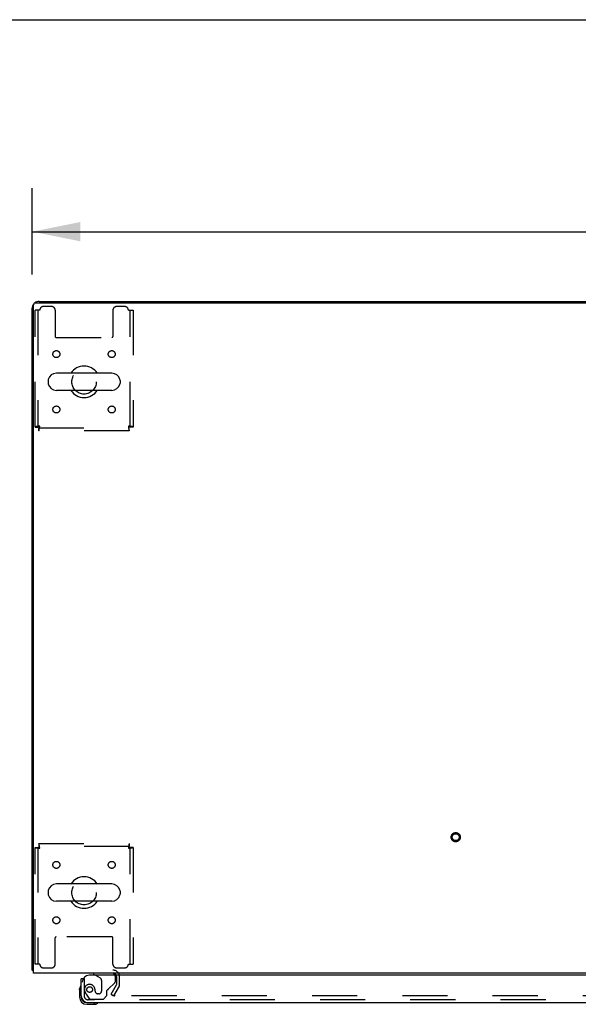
# Model space of a CAD drawing. Header units: inches. Extents: x 0 to 293, y 0 to 190.
# Tile 72 of 84: x 60 to 80, y 154 to 190. Entities that reach past the tile are written whole.
import ezdxf

# ---------------------------------------------------------------- set-up
doc = ezdxf.new("R2010")
doc.units = ezdxf.units.IN
doc.header["$LTSCALE"] = 16.12069
doc.header["$MEASUREMENT"] = 0
doc.linetypes.add('HIDDEN', pattern=[0.2, 0.1, -0.1])
doc.layers.get('0').update_dxf_attribs({"linetype": 'CONTINUOUS'})
for name, color, linetype in [('DEFAULT_2', 8, 'HIDDEN'), ('DIMENSIONS', 7, 'CONTINUOUS'), ('LEFTHAND_DOOR_ASSEMBLY', 7, 'CONTINUOUS')]:
    doc.layers.add(name, color=color, linetype=linetype)
doc.styles.get("Standard").update_dxf_attribs({"font": 'arial.ttf'})
doc.dimstyles.new('DIMSTYLE_1', dxfattribs={"dimtxt": 1.293103, "dimasz": 1.724138, "dimexe": 0.09, "dimexo": 0.07, "dimgap": 0.0375, "dimtad": 0, "dimtih": 1, "dimtoh": 1, "dimzin": 4, "dimdsep": 46, "dimtxsty": 'Standard', "dimblk": '_FILLED', "dimblk1": '_FILLED', "dimblk2": '_FILLED', "dimcen": 0.09, "dimadec": 3, "dimazin": 1, "dimtfac": 1, "dimtdec": 3, "dimtofl": 0, "dimtmove": 0, "dimatfit": 3, "dimldrblk": '_FILLED', "dimfxl": 0, "dimtolj": 1, "dimtzin": 4, "dimarcsym": 0})

# ---------------------------------------------------------------- blocks, each defined once
blk = doc.blocks.new('_FILLED')
at = {"color": 0, "linetype": 'ByBlock'}
blk.add_solid([(0, 0), (-1, 0.2), (-1, -0.2)], dxfattribs=at)
blk = doc.blocks.new('*D1')
at = {"layer": 'DIMENSIONS', "color": 2, "linetype": 'Continuous'}
for p, q in [((60.031, 180.552), (60.031, 183.631)), ((137.781, 180.552), (137.781, 183.631)), ((60.031, 182.08), (96, 182.08)), ((137.781, 182.08), (101.811, 182.08))]:
    blk.add_line(p, q, dxfattribs=at)
at = {"layer": 'DIMENSIONS', "color": 2, "linetype": 'Continuous', "xscale": 1.724137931, "yscale": 1.724137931, "zscale": 1.724137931, "rotation": 180}
blk.add_blockref('_FILLED', (60.031, 182.08), dxfattribs=at)
at = {"layer": 'DIMENSIONS', "color": 2, "linetype": 'Continuous', "xscale": 1.724137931, "yscale": 1.724137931, "zscale": 1.724137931}
blk.add_blockref('_FILLED', (137.781, 182.08), dxfattribs=at)
at = {"layer": 'DIMENSIONS', "color": 2, "linetype": 'Continuous', "insert": (98.906, 182.726), "char_height": 1.2931, "width": 4.51865, "attachment_point": 2, "line_spacing_factor": 0.9}
blk.add_mtext('77.75', dxfattribs=at)

msp = doc.modelspace()

# ---------------------------------------------------------------- linework, layer by layer
at = {"color": 7, "linetype": 'Continuous'}
for p, q in [((0, 189.655), (293.103, 189.655)), ((67.531, 179.591), (67.531, 179.539)), ((67.531, 179.591), (130.281, 179.591)), ((62.872, 177.022), (60.897, 177.022)), ((60.597, 176.76), (60.597, 176.672)), ((63.172, 176.76), (63.172, 176.672)), ((62.872, 176.41), (60.897, 176.41)), ((62.872, 158.772), (60.897, 158.772)), ((60.597, 158.51), (60.597, 158.422)), ((63.172, 158.51), (63.172, 158.422)), ((62.872, 158.16), (60.897, 158.16)), ((60.083, 155.695), (60.031, 155.695))]:
    msp.add_line(p, q, dxfattribs=at)
at = {"color": 3, "linetype": 'Continuous'}
for p, q in [((60.083, 155.591), (60.083, 179.479)), ((60.143, 179.539), (137.669, 179.539)), ((60.277, 179.591), (67.531, 179.591)), ((60.031, 155.695), (60.031, 179.345)), ((137.729, 155.591), (60.083, 155.591))]:
    msp.add_line(p, q, dxfattribs=at)
for points in [[(60.058, 155.681), (60.055, 155.682), (60.051, 155.682), (60.048, 155.683), (60.045, 155.684), (60.042, 155.685), (60.04, 155.686), (60.038, 155.687), (60.036, 155.688), (60.034, 155.689), (60.033, 155.69), (60.032, 155.691), (60.031, 155.692), (60.031, 155.694), (60.031, 155.695)], [(60.083, 155.675), (60.082, 155.675), (60.078, 155.677), (60.074, 155.678), (60.07, 155.679), (60.066, 155.679), (60.058, 155.681)]]:
    msp.add_lwpolyline(points, dxfattribs=at)
for centre, radius, start, end in [((60.277, 179.345), 0.246, 140.5601, 180), ((60.143, 179.479), 0.06, 90, 180), ((60.277, 179.345), 0.246, 90, 129.4399), ((60.277, 155.838), 0.246, 215.3368, 216.0831), ((62.909, 155.449), 0.142, 26.4666, 90)]:
    msp.add_arc(centre, radius, start, end, dxfattribs=at)
at = {"color": 7, "linetype": 'Continuous'}
for centre, radius, start, end in [((60.897, 176.716), 0.306, 90, 164.3697), ((61.885, 176.716), 0.562, 32.9567, 147.0433), ((62.872, 176.716), 0.306, 15.6303, 90), ((60.741, 176.76), 0.144, 164.3697, 180), ((60.741, 176.672), 0.144, 180, 195.6303), ((60.897, 176.716), 0.306, 195.6303, 270), ((62.872, 176.716), 0.306, 270, 344.3697), ((63.028, 176.76), 0.144, 0, 15.6303), ((63.028, 176.672), 0.144, 344.3697, 360), ((61.885, 176.716), 0.562, 212.956, 327.044), ((61.885, 158.466), 0.562, 32.9567, 147.0433), ((60.897, 158.466), 0.306, 90, 164.3697), ((62.872, 158.466), 0.306, 15.6303, 90), ((60.741, 158.51), 0.144, 164.3697, 180), ((60.741, 158.422), 0.144, 180, 195.6303), ((60.897, 158.466), 0.306, 195.6303, 270), ((62.872, 158.466), 0.306, 270, 344.3697), ((63.028, 158.51), 0.144, 0, 15.6303), ((63.028, 158.422), 0.144, 344.3697, 360), ((61.885, 158.466), 0.562, 212.956, 327.044)]:
    msp.add_arc(centre, radius, start, end, dxfattribs=at)
at = {"layer": 'DEFAULT_2', "color": 8, "linetype": 'HIDDEN'}
for p, q in [((60.135, 175.1), (60.135, 179.279)), ((60.302, 179.279), (60.135, 179.279)), ((60.239, 179.279), (60.239, 175.1)), ((60.728, 179.404), (60.427, 179.404)), ((60.853, 179.279), (60.853, 178.334)), ((62.916, 179.279), (62.916, 178.334)), ((63.343, 179.404), (63.041, 179.404)), ((63.468, 179.279), (63.635, 179.279)), ((63.531, 175.1), (63.531, 179.279)), ((63.635, 179.279), (63.635, 175.1)), ((60.883, 178.304), (62.886, 178.304)), ((60.135, 175.1), (60.239, 175.1)), ((60.269, 174.966), (60.269, 175.07)), ((60.269, 175.07), (63.501, 175.07)), ((63.501, 174.966), (60.269, 174.966)), ((63.468, 175.133), (63.472, 175.119)), ((63.501, 174.966), (63.501, 175.07)), ((63.635, 175.1), (63.531, 175.1)), ((60.135, 155.904), (60.135, 160.082)), ((60.135, 160.082), (60.239, 160.082)), ((60.239, 160.082), (60.239, 155.904)), ((60.269, 160.216), (60.269, 160.112)), ((60.269, 160.216), (63.501, 160.216)), ((63.501, 160.112), (60.269, 160.112)), ((63.501, 160.216), (63.501, 160.112)), ((63.531, 155.904), (63.531, 160.082)), ((63.635, 160.082), (63.531, 160.082)), ((63.635, 160.082), (63.635, 155.904)), ((60.302, 160.049), (60.297, 160.063)), ((63.468, 160.049), (63.482, 160.054)), ((60.853, 155.904), (60.853, 156.849)), ((62.886, 156.879), (60.883, 156.879)), ((62.916, 155.904), (62.916, 156.849)), ((60.302, 155.904), (60.135, 155.904)), ((63.468, 155.904), (63.635, 155.904)), ((60.427, 155.779), (60.728, 155.779)), ((63.041, 155.779), (63.343, 155.779)), ((62.851, 154.831), (63.047, 155.17)), ((63.052, 155.187), (63.052, 155.449)), ((63.156, 155.187), (63.156, 155.449)), ((62.851, 154.831), (62.941, 154.779)), ((63.137, 155.118), (62.941, 154.779)), ((97.437, 154.779), (62.987, 154.779))]:
    msp.add_line(p, q, dxfattribs=at)
for points in [[(60.302, 175.133), (60.283, 175.131), (60.264, 175.128), (60.246, 175.126), (60.229, 175.124), (60.213, 175.121), (60.197, 175.119), (60.184, 175.117), (60.171, 175.114), (60.16, 175.112), (60.151, 175.11), (60.144, 175.107), (60.139, 175.105), (60.136, 175.103), (60.135, 175.1)], [(60.302, 175.133), (60.295, 175.131), (60.288, 175.128), (60.281, 175.126), (60.274, 175.124), (60.268, 175.121), (60.262, 175.119), (60.257, 175.117), (60.252, 175.114), (60.248, 175.112), (60.245, 175.11), (60.242, 175.107), (60.24, 175.105), (60.239, 175.103), (60.239, 175.1)], [(60.269, 174.966), (60.271, 174.967), (60.273, 174.97), (60.276, 174.976), (60.278, 174.983), (60.28, 174.992), (60.283, 175.003), (60.285, 175.015), (60.287, 175.029), (60.29, 175.044), (60.292, 175.061), (60.295, 175.078), (60.297, 175.096), (60.299, 175.114), (60.302, 175.133)], [(60.269, 175.07), (60.271, 175.071), (60.273, 175.072), (60.276, 175.074), (60.278, 175.076), (60.28, 175.08), (60.283, 175.084), (60.285, 175.089), (60.287, 175.094), (60.29, 175.1), (60.292, 175.106), (60.295, 175.112), (60.297, 175.119), (60.302, 175.133)], [(63.531, 175.1), (63.53, 175.103), (63.529, 175.105), (63.527, 175.107), (63.524, 175.11), (63.521, 175.112), (63.517, 175.114), (63.512, 175.117), (63.507, 175.119), (63.501, 175.121), (63.495, 175.124), (63.488, 175.126), (63.482, 175.128), (63.468, 175.133)], [(63.468, 175.133), (63.47, 175.114), (63.472, 175.096), (63.475, 175.078), (63.477, 175.061), (63.479, 175.044), (63.482, 175.029), (63.484, 175.015), (63.486, 175.003), (63.489, 174.992), (63.491, 174.983), (63.494, 174.976), (63.496, 174.97), (63.498, 174.967), (63.501, 174.966)], [(63.635, 175.1), (63.634, 175.103), (63.63, 175.105), (63.625, 175.107), (63.618, 175.11), (63.609, 175.112), (63.598, 175.114), (63.586, 175.117), (63.572, 175.119), (63.556, 175.121), (63.54, 175.124), (63.523, 175.126), (63.505, 175.128), (63.486, 175.131), (63.468, 175.133)], [(63.472, 175.119), (63.475, 175.112), (63.477, 175.106), (63.479, 175.1), (63.482, 175.094), (63.484, 175.089), (63.486, 175.084), (63.489, 175.08), (63.491, 175.076), (63.494, 175.074), (63.496, 175.072), (63.498, 175.071), (63.501, 175.07)], [(60.135, 160.082), (60.136, 160.08), (60.139, 160.077), (60.144, 160.075), (60.151, 160.073), (60.16, 160.07), (60.171, 160.068), (60.184, 160.066), (60.197, 160.063), (60.213, 160.061), (60.229, 160.059), (60.246, 160.056), (60.264, 160.054), (60.283, 160.052), (60.302, 160.049)], [(60.239, 160.082), (60.239, 160.08), (60.24, 160.077), (60.242, 160.075), (60.245, 160.073), (60.248, 160.07), (60.252, 160.068), (60.257, 160.066), (60.262, 160.063), (60.268, 160.061), (60.274, 160.059), (60.281, 160.056), (60.288, 160.054), (60.302, 160.049)], [(60.302, 160.049), (60.299, 160.068), (60.297, 160.086), (60.295, 160.104), (60.292, 160.122), (60.29, 160.138), (60.287, 160.153), (60.285, 160.167), (60.283, 160.18), (60.28, 160.191), (60.278, 160.2), (60.276, 160.207), (60.273, 160.212), (60.271, 160.215), (60.269, 160.216)], [(60.297, 160.063), (60.295, 160.07), (60.292, 160.076), (60.29, 160.083), (60.287, 160.088), (60.285, 160.094), (60.283, 160.098), (60.28, 160.102), (60.278, 160.106), (60.276, 160.109), (60.273, 160.111), (60.271, 160.112), (60.269, 160.112)], [(63.501, 160.216), (63.498, 160.215), (63.496, 160.212), (63.494, 160.207), (63.491, 160.2), (63.489, 160.191), (63.486, 160.18), (63.484, 160.167), (63.482, 160.153), (63.479, 160.138), (63.477, 160.122), (63.475, 160.104), (63.472, 160.086), (63.47, 160.068), (63.468, 160.049)], [(63.501, 160.112), (63.498, 160.112), (63.496, 160.111), (63.494, 160.109), (63.491, 160.106), (63.489, 160.102), (63.486, 160.098), (63.484, 160.094), (63.482, 160.088), (63.479, 160.083), (63.477, 160.076), (63.475, 160.07), (63.472, 160.063), (63.468, 160.049)], [(63.468, 160.049), (63.486, 160.052), (63.505, 160.054), (63.523, 160.056), (63.54, 160.059), (63.556, 160.061), (63.572, 160.063), (63.586, 160.066), (63.598, 160.068), (63.609, 160.07), (63.618, 160.073), (63.625, 160.075), (63.63, 160.077), (63.634, 160.08), (63.635, 160.082)], [(63.482, 160.054), (63.488, 160.056), (63.495, 160.059), (63.501, 160.061), (63.507, 160.063), (63.512, 160.066), (63.517, 160.068), (63.521, 160.07), (63.524, 160.073), (63.527, 160.075), (63.529, 160.077), (63.53, 160.08), (63.531, 160.082)], [(62.969, 154.804), (62.968, 154.802), (62.968, 154.8), (62.967, 154.798), (62.967, 154.796), (62.967, 154.796)], [(62.967, 154.796), (62.967, 154.794), (62.968, 154.792), (62.968, 154.79), (62.969, 154.789), (62.97, 154.787), (62.971, 154.785), (62.973, 154.784), (62.975, 154.782), (62.976, 154.781), (62.978, 154.78), (62.981, 154.78)], [(62.987, 154.779), (62.985, 154.779), (62.983, 154.779), (62.981, 154.78)]]:
    msp.add_lwpolyline(points, dxfattribs=at)
for centre, radius in [((60.895, 177.706), 0.125), ((62.874, 177.706), 0.125), ((61.885, 176.716), 0.438), ((60.895, 175.727), 0.125), ((62.874, 175.727), 0.125), ((75.163, 160.445), 0.164), ((75.163, 160.445), 0.124), ((60.895, 159.456), 0.125), ((62.874, 159.456), 0.125), ((61.885, 158.466), 0.438), ((60.895, 157.477), 0.125), ((62.874, 157.477), 0.125)]:
    msp.add_circle(centre, radius, dxfattribs=at)
for centre, radius, start, end in [((60.427, 179.279), 0.125, 90, 180), ((60.728, 179.279), 0.125, 0, 90), ((63.041, 179.279), 0.125, 90, 180), ((63.343, 179.279), 0.125, 0, 90), ((60.883, 178.334), 0.03, 180, 270), ((62.886, 178.334), 0.03, 270, 360), ((60.883, 156.849), 0.03, 90, 180), ((62.886, 156.849), 0.03, 0, 90), ((60.427, 155.904), 0.125, 180, 270), ((60.728, 155.904), 0.125, 270, 360), ((63.041, 155.904), 0.125, 180, 270), ((63.343, 155.904), 0.125, 270, 360), ((62.909, 155.449), 0.246, 0, 90), ((62.909, 155.449), 0.142, 0, 26.4666), ((63.019, 155.187), 0.033, 330, 360), ((63.019, 155.187), 0.137, 330, 360)]:
    msp.add_arc(centre, radius, start, end, dxfattribs=at)
at = {"layer": 'LEFTHAND_DOOR_ASSEMBLY', "color": 3, "linetype": 'Continuous'}
for p, q in [((97.906, 155.512), (62.073, 155.512)), ((61.781, 154.78), (61.781, 155.387)), ((62.027, 154.533), (97.722, 154.533))]:
    msp.add_line(p, q, dxfattribs=at)
at = {"layer": 'LEFTHAND_DOOR_ASSEMBLY', "color": 7, "linetype": 'Continuous'}
for p, q in [((62.223, 155.591), (62.223, 155.552)), ((62.223, 155.552), (62.292, 155.512)), ((61.856, 155.387), (61.781, 155.387)), ((61.721, 154.992), (61.724, 155.03)), ((61.721, 154.992), (61.721, 154.736)), ((61.781, 154.78), (61.781, 154.736)), ((61.984, 154.533), (62.027, 154.533)), ((61.984, 154.473), (62.24, 154.473)), ((62.278, 154.476), (62.24, 154.473))]:
    msp.add_line(p, q, dxfattribs=at)
at = {"layer": 'LEFTHAND_DOOR_ASSEMBLY', "color": 8, "linetype": 'HIDDEN'}
for p, q in [((62.853, 155.591), (62.223, 155.591)), ((62.292, 155.512), (62.461, 155.414)), ((61.885, 155.387), (61.856, 155.387)), ((61.885, 155.387), (61.885, 154.78)), ((62.511, 155.328), (62.511, 154.948)), ((62.761, 155.022), (62.98, 155.241)), ((63.01, 155.312), (63.01, 155.434)), ((61.959, 154.836), (62.061, 154.692)), ((62.282, 154.948), (62.282, 154.937)), ((62.413, 154.85), (62.38, 154.85)), ((62.703, 154.784), (62.703, 154.963)), ((97.722, 154.637), (62.027, 154.637)), ((62.125, 154.658), (62.577, 154.658)), ((62.577, 154.658), (62.703, 154.784))]:
    msp.add_line(p, q, dxfattribs=at)
msp.add_circle((62.085, 155), 0.101, dxfattribs=at)
at = {"layer": 'LEFTHAND_DOOR_ASSEMBLY', "color": 3, "linetype": 'Continuous'}
for centre, radius, start, end in [((62.073, 155.262), 0.25, 90, 180), ((62.027, 154.78), 0.246, 180, 270)]:
    msp.add_arc(centre, radius, start, end, dxfattribs=at)
at = {"layer": 'LEFTHAND_DOOR_ASSEMBLY', "color": 7, "linetype": 'Continuous'}
for centre, radius, start, end in [((62.853, 155.434), 0.157, 29.8303, 90), ((61.971, 154.992), 0.25, 149.1101, 180), ((61.769, 155.113), 0.015, 96.3796, 149.1101), ((61.766, 155.113), 0.015, 0, 83.6204), ((61.984, 154.736), 0.263, 180, 270), ((61.984, 154.736), 0.203, 180, 270), ((62.24, 154.723), 0.25, 270, 300.8899), ((62.361, 154.518), 0.015, 6.3796, 90), ((62.361, 154.521), 0.015, 300.8899, 353.6204)]:
    msp.add_arc(centre, radius, start, end, dxfattribs=at)
at = {"layer": 'LEFTHAND_DOOR_ASSEMBLY', "color": 8, "linetype": 'HIDDEN'}
for centre, radius, start, end in [((62.853, 155.434), 0.157, 0, 29.8303), ((62.085, 155), 0.187, 17.8482, 196.8439), ((62.411, 155.328), 0.1, 0, 59.908), ((62.91, 155.312), 0.1, 315, 360), ((62.275, 155.058), 0.386, 196.8439, 215.1), ((61.889, 154.937), 0.393, 1.6599, 17.9298), ((62.38, 154.948), 0.098, 180, 270), ((62.413, 154.948), 0.098, 270, 360), ((62.742, 154.963), 0.039, 111.6096, 180), ((62.69, 155.092), 0.1, 291.6096, 315), ((62.027, 154.78), 0.142, 180, 270), ((62.125, 154.737), 0.079, 215.1, 270)]:
    msp.add_arc(centre, radius, start, end, dxfattribs=at)

# ---------------------------------------------------------------- dimensions: what is measured, and where the dimension line sits
at = {"layer": 'DIMENSIONS', "color": 2, "linetype": 'Continuous'}
dim = msp.add_linear_dim(base=(60.031, 182.08), p1=(137.781, 183.701), p2=(60.031, 183.701), angle=180, dimstyle='DIMSTYLE_1', dxfattribs=at)
dim.commit()
dim.dimension.update_dxf_attribs({"geometry": '*D1', "text_midpoint": (98.91, 182.063), "dimtype": 160})

doc.saveas('drawing.dxf')
